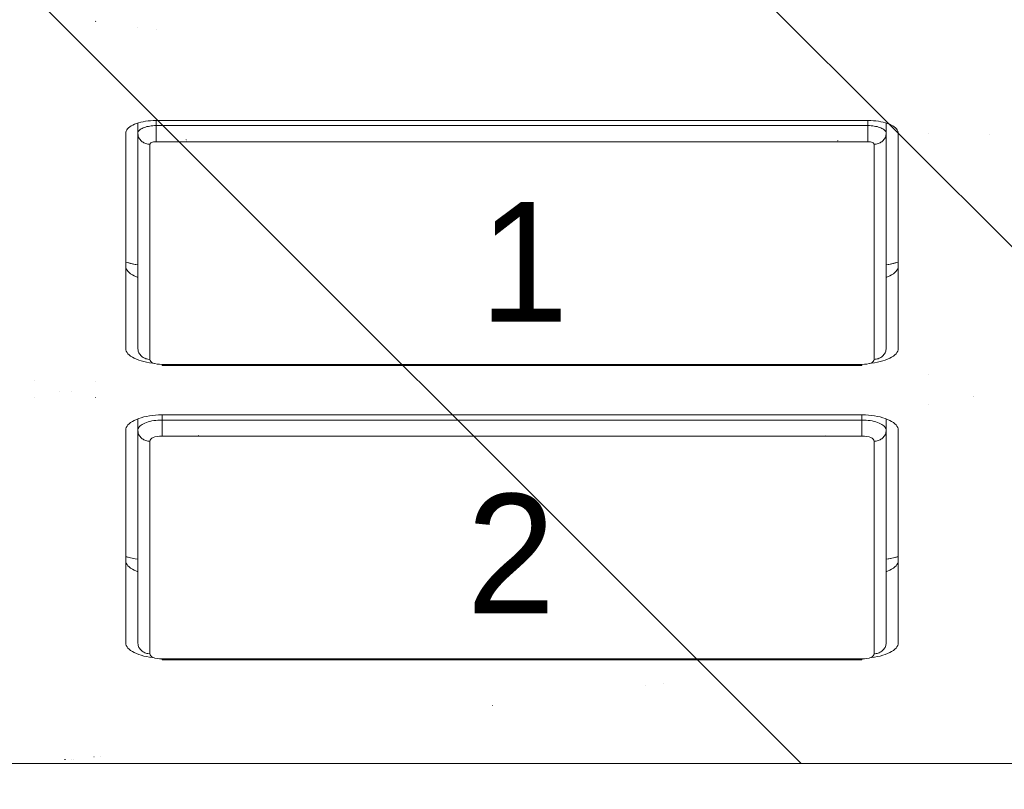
# Model space of a CAD drawing. Header units: inches. Extents: x -462 to -288, y -230 to 11.
# Tile 31 of 58: x -356.502 to -355.862, y -20.659 to -20.159. Entities that reach past the tile are written whole.
import ezdxf

# ---------------------------------------------------------------- set-up
doc = ezdxf.new("R2010")
doc.units = ezdxf.units.IN
doc.header["$LTSCALE"] = 32
doc.header["$MEASUREMENT"] = 0
doc.linetypes.add('Dash Style-1', pattern=[0.083328, 0.041656, -0.041672])
for name, color, linetype, lineweight in [('DashLineFill', 7, 'Dash Style-1', 13), ('Drawing', 7, 'Continuous', 18), ('None', 7, 'Continuous', 18), ('SolidLine', 7, 'Continuous', 15)]:
    doc.layers.add(name, color=color, linetype=linetype, lineweight=lineweight)
doc.styles.add('Segoe UI Semilight (bold)', font='seguisli.ttf')

# ---------------------------------------------------------------- blocks, each defined once
blk = doc.blocks.new('TiMotion_Handset (2D)')
at = {"layer": 'DashLineFill', "linetype": 'Continuous', "lineweight": 13}
h = blk.add_hatch(dxfattribs=at)
h.set_pattern_fill('Steel', color=253, style=0, pattern_type=2)
h.set_pattern_definition([(45, (0, 0), (-1.61301565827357, 1.935715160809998), []), (45, (-1.0608, 1.0608), (-0.4723460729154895, 0.4167612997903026), [])])
h.paths.add_polyline_path([(-0.5650679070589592, 2.440944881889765), (-0.5636889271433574, 2.443168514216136), (-0.5621892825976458, 2.445271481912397), (-0.5605689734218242, 2.447253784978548), (-0.5588279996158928, 2.449115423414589), (-0.5569663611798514, 2.45085639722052), (-0.5549840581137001, 2.452476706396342), (-0.5528810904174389, 2.453976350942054), (-0.5506574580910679, 2.455355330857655), (-0.5483514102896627, 2.456591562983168), (-0.5460011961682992, 2.457662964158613), (-0.543606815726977, 2.458569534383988), (-0.5411682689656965, 2.459311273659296), (-0.5386855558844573, 2.459888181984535), (-0.5361586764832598, 2.460300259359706), (-0.5335876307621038, 2.460547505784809), (-0.5309724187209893, 2.460629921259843), (0.4425815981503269, 2.460629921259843), (0.4451968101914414, 2.460547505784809), (0.4477678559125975, 2.460300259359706), (0.450294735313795, 2.459888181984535), (0.4527774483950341, 2.459311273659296), (0.4552159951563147, 2.458569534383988), (0.4576103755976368, 2.457662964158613), (0.4599605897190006, 2.456591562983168), (0.4622666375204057, 2.455355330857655), (0.4644902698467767, 2.453976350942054), (0.4665932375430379, 2.452476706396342), (0.4685755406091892, 2.45085639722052), (0.4704371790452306, 2.449115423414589), (0.472178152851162, 2.447253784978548), (0.4737984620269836, 2.445271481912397), (0.4752981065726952, 2.443168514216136), (0.4766770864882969, 2.440944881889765), (0.4779133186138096, 2.43863883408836), (0.478984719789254, 2.436288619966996), (0.47989129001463, 2.433894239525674), (0.4806330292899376, 2.431455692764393), (0.4812099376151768, 2.428972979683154), (0.4816220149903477, 2.426446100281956), (0.4818692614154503, 2.423875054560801), (0.4819516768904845, 2.421259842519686), (0.4819516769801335, 1.765582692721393), (0.4825163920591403, 1.763951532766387), (0.4830058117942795, 1.762300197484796), (0.4834199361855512, 1.760628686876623), (0.4837587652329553, 1.758937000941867), (0.4840222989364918, 1.757225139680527), (0.4842105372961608, 1.755493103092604), (0.4843234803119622, 1.753740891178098), (0.484361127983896, 1.751968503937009), (0.484361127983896, -1.751965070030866), (0.4842787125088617, -1.75458028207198), (0.4840314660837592, -1.757151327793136), (0.4836193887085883, -1.759678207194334), (0.483042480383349, -1.762160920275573), (0.4823007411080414, -1.764599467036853), (0.4813941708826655, -1.766993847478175), (0.4803227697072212, -1.769344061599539), (0.4790865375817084, -1.771650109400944), (0.4777075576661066, -1.773873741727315), (0.4762079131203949, -1.775976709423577), (0.4745876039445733, -1.777959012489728), (0.4728466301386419, -1.779820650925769), (0.4709849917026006, -1.781561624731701), (0.4690026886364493, -1.783181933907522), (0.4668997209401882, -1.784681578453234), (0.4646760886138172, -1.786060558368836), (0.4623700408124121, -1.787296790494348), (0.4600198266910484, -1.788368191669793), (0.4576254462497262, -1.789274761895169), (0.4551868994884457, -1.790016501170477), (0.4527041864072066, -1.790593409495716), (0.4501773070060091, -1.791005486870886), (0.447606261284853, -1.791252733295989), (0.4449910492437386, -1.791335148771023), (-1.79051826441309, -1.791335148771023), (-1.793133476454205, -1.791252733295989), (-1.795704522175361, -1.791005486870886), (-1.798231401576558, -1.790593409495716), (-1.800714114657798, -1.790016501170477), (-1.803152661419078, -1.789274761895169), (-1.8055470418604, -1.788368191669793), (-1.807897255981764, -1.787296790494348), (-1.810203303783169, -1.786060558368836), (-1.81242693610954, -1.784681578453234), (-1.814529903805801, -1.783181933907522), (-1.816512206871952, -1.781561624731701), (-1.818373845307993, -1.779820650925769), (-1.820114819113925, -1.777959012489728), (-1.821735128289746, -1.775976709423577), (-1.823234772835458, -1.773873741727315), (-1.82461375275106, -1.771650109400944), (-1.825849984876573, -1.769344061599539), (-1.826921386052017, -1.766993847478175), (-1.827827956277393, -1.764599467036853), (-1.828569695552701, -1.762160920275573), (-1.82914660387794, -1.759678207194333), (-1.829558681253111, -1.757151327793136), (-1.829805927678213, -1.75458028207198), (-1.829888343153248, -1.751965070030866), (-1.829888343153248, 1.751968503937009), (-1.829805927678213, 1.754583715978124), (-1.829558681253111, 1.75715476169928), (-1.82914660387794, 1.759681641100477), (-1.828569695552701, 1.762164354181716), (-1.827827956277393, 1.764602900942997), (-1.826921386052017, 1.766997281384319), (-1.825849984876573, 1.769347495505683), (-1.82461375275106, 1.771653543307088), (-1.823234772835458, 1.773877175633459), (-1.821735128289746, 1.77598014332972), (-1.820114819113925, 1.777962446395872), (-1.818373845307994, 1.779824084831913), (-1.816512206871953, 1.781565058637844), (-1.814529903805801, 1.783185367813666), (-1.81242693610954, 1.784685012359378), (-1.810203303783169, 1.786063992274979), (-1.807897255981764, 1.787300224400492), (-1.8055470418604, 1.788371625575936), (-1.803152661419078, 1.789278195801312), (-1.800714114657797, 1.79001993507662), (-1.798231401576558, 1.790596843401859), (-1.795704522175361, 1.79100892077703), (-1.793133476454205, 1.791256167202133), (-1.79051826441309, 1.791338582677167), (-0.5703424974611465, 1.791338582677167), (-0.5703424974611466, 2.421259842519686), (-0.5702600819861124, 2.423875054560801), (-0.5700128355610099, 2.426446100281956), (-0.569600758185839, 2.428972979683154), (-0.5690238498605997, 2.431455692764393), (-0.5682821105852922, 2.433894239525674), (-0.5673755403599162, 2.436288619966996), (-0.5663041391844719, 2.43863883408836)])
at = {"layer": 'DashLineFill'}
blk.add_open_spline([(-0.5650679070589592, 2.440944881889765), (-0.559793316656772, 2.450080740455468), (-0.5415215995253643, 2.460629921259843), (-0.04419541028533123, 2.460629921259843), (0.4531307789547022, 2.460629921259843), (0.4714024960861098, 2.450080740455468), (0.4819516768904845, 2.431809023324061), (0.4819516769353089, 2.09342126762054), (0.4819516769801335, 1.765582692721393), (0.484361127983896, 1.759098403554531), (0.484361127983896, 1.716953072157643e-06), (0.484361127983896, -1.76251425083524), (0.473811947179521, -1.780785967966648), (0.4555402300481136, -1.791335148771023), (-0.672763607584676, -1.791335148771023), (-1.801067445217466, -1.791335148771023), (-1.819339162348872, -1.780785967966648), (-1.829888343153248, -1.76251425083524), (-1.829888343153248, 1.716953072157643e-06), (-1.829888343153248, 1.762517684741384), (-1.819339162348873, 1.780789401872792), (-1.801067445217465, 1.791338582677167), (-1.180430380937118, 1.791338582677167), (-0.5703424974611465, 1.791338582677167), (-0.5703424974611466, 2.106299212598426), (-0.5703424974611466, 2.431809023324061), (-0.5650679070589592, 2.440944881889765)], degree=2, knots=[0, 0, 0, 0.001659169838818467, 0.003318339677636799, 0.07987838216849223, 0.08153755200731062, 0.08319672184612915, 0.08485589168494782, 0.1364181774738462, 0.1364181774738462, 0.1375061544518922, 0.4048450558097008, 0.4064547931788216, 0.4080645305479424, 0.4096742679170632, 0.5802364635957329, 0.5818462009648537, 0.5834559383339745, 0.5850656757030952, 0.8524045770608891, 0.8540143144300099, 0.8556240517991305, 0.8572337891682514, 0.9503292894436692, 0.9503292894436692, 0.9983902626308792, 1, 1, 1], dxfattribs=at)
at = {"layer": 'Drawing', "color": 7, "linetype": 'Continuous'}
for p, q in [((0.484361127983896, -1.718944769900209), (0.484361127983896, 1.633858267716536)), ((0.07008969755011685, 1.029884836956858), (0.07069483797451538, 1.030801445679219)), ((0.07069483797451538, 1.030801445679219), (0.071331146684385, 1.031591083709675)), ((0.071331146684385, 1.031591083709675), (0.07199387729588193, 1.032247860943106)), ((0.07199387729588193, 1.032247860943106), (0.07267808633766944, 1.032766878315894)), ((0.07267808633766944, 1.032766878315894), (0.07337867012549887, 1.033144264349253)), ((0.07337867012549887, 1.033144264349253), (0.07409040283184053, 1.033377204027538)), ((0.07409040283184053, 1.033377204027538), (0.07487331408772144, 1.033464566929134)), ((0.2146368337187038, 1.033464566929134), (0.07487331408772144, 1.033464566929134)), ((0.1586385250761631, 1.033464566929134), (0.1586803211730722, 1.033327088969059)), ((0.1586803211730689, 1.033327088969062), (0.159424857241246, 1.030406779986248)), ((0.159424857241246, 1.030406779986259), (0.1600548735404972, 1.027404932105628)), ((0.1611147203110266, 1.033464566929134), (0.1611931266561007, 1.033463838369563)), ((0.1611931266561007, 1.033463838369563), (0.1620542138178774, 1.033359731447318)), ((0.1620542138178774, 1.033359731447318), (0.1629082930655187, 1.033080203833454)), ((0.1629082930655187, 1.033080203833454), (0.1637489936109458, 1.032627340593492)), ((0.1637489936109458, 1.032627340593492), (0.1645700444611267, 1.032004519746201)), ((0.1645700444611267, 1.032004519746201), (0.1653653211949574, 1.031216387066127)), ((0.1653653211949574, 1.031216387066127), (0.1661288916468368, 1.030268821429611)), ((0.1653770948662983, 1.031216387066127), (0.1661288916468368, 1.030268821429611)), ((0.1661288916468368, 1.030268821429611), (0.1668550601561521, 1.029168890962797)), ((0.2146368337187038, 1.033464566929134), (0.2155763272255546, 1.033359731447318)), ((0.2155763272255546, 1.033359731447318), (0.2164304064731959, 1.033080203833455)), ((0.2164304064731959, 1.033080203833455), (0.217271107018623, 1.032627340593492)), ((0.217271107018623, 1.032627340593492), (0.2180921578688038, 1.032004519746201)), ((0.2180921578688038, 1.032004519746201), (0.2188874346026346, 1.031216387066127)), ((0.219651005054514, 1.030268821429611), (0.2188874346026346, 1.031216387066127)), ((0.219651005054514, 1.030268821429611), (0.2203771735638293, 1.029168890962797)), ((0.2621397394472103, 1.029168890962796), (0.2628659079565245, 1.030268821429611)), ((0.2628659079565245, 1.030268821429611), (0.2636294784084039, 1.031216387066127)), ((0.2636294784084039, 1.031216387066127), (0.2644247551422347, 1.032004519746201)), ((0.2644247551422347, 1.032004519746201), (0.2652458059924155, 1.032627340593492)), ((0.2652458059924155, 1.032627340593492), (0.2660865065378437, 1.033080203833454)), ((0.2660865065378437, 1.033080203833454), (0.2669405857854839, 1.033359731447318)), ((0.2669405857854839, 1.033359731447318), (0.2678800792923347, 1.033464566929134)), ((0.4059797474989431, 1.033464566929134), (0.2678800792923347, 1.033464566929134)), ((0.3499814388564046, 1.033464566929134), (0.3500232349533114, 1.033327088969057)), ((0.3500232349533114, 1.033327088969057), (0.3507677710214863, 1.030406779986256)), ((0.3507677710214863, 1.030406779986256), (0.3513977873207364, 1.027404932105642)), ((0.352457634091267, 1.033464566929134), (0.3525360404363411, 1.033463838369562)), ((0.3525360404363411, 1.033463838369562), (0.3533971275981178, 1.033359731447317)), ((0.3533971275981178, 1.033359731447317), (0.3542512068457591, 1.033080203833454)), ((0.3542512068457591, 1.033080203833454), (0.3550919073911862, 1.032627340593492)), ((0.3550919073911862, 1.032627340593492), (0.355912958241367, 1.032004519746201)), ((0.355912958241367, 1.032004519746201), (0.3567082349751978, 1.031216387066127)), ((0.3567082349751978, 1.031216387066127), (0.3574718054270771, 1.030268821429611)), ((0.3567200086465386, 1.031216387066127), (0.3574718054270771, 1.030268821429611)), ((0.3574718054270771, 1.030268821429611), (0.3581979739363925, 1.029168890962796)), ((0.4059797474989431, 1.033464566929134), (0.4069192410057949, 1.033359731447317)), ((0.4069192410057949, 1.033359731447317), (0.4077733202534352, 1.033080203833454)), ((0.4077733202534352, 1.033080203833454), (0.4086140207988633, 1.032627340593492)), ((0.4086140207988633, 1.032627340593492), (0.409435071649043, 1.032004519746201)), ((0.409435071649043, 1.032004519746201), (0.4102303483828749, 1.031216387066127)), ((0.4109939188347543, 1.030268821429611), (0.4102303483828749, 1.031216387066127)), ((0.4109939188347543, 1.030268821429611), (0.4117200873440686, 1.029168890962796)), ((0.06734582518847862, 1.022161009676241), (0.06767954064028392, 1.023666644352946)), ((0.06767954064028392, 1.023666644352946), (0.06806691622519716, 1.025098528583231)), ((0.06806691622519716, 1.025098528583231), (0.0685050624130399, 1.02644598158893)), ((0.0685050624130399, 1.02644598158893), (0.06899071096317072, 1.027698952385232)), ((0.06899071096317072, 1.027698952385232), (0.06952023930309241, 1.028848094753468)), ((0.06952023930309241, 1.028848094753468), (0.07008969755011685, 1.029884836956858)), ((0.1668550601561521, 1.029168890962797), (0.1675384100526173, 1.027924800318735)), ((0.1681738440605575, 1.026545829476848), (0.1675384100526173, 1.027924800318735)), ((0.1681738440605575, 1.026545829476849), (0.1685441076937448, 1.025590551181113)), ((0.2203771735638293, 1.029168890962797), (0.2210605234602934, 1.027924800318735)), ((0.2210605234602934, 1.027924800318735), (0.2216959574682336, 1.026545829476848)), ((0.2216959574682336, 1.026545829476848), (0.2222787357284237, 1.025042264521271)), ((0.2222787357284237, 1.025042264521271), (0.2228045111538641, 1.023425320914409)), ((0.2597124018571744, 1.023425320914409), (0.2602381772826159, 1.025042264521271)), ((0.2602381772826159, 1.025042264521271), (0.2608209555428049, 1.026545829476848)), ((0.2608209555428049, 1.026545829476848), (0.2614563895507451, 1.027924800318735)), ((0.2614563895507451, 1.027924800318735), (0.2621397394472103, 1.029168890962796)), ((0.3513977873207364, 1.027404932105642), (0.3517021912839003, 1.025590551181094)), ((0.3588813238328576, 1.027924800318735), (0.3581979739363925, 1.029168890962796)), ((0.3588813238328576, 1.027924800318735), (0.3595167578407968, 1.026545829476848)), ((0.3595167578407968, 1.026545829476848), (0.359887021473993, 1.025590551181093)), ((0.4117200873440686, 1.029168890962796), (0.4124034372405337, 1.027924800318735)), ((0.4124034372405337, 1.027924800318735), (0.4130388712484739, 1.026545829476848)), ((0.4130388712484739, 1.026545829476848), (0.4136216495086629, 1.025042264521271)), ((0.4136216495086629, 1.025042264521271), (0.4141474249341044, 1.023425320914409)), ((0.06659097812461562, 1.015632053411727), (0.06668942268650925, 1.017316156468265)), ((0.06668942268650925, 1.017316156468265), (0.06684891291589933, 1.018973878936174)), ((0.06684891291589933, 1.018973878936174), (0.0670682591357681, 1.020592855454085)), ((0.0670682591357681, 1.020592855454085), (0.06734582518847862, 1.022161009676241)), ((0.2228045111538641, 1.023425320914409), (0.2232693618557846, 1.021707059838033)), ((0.2232693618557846, 1.021707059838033), (0.2236698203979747, 1.019900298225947)), ((0.2236698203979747, 1.019900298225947), (0.2240028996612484, 1.018018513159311)), ((0.2240028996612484, 1.018018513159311), (0.2242661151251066, 1.016075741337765)), ((0.258250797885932, 1.016075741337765), (0.2585140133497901, 1.018018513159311)), ((0.2585140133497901, 1.018018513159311), (0.2588470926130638, 1.019900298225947)), ((0.2588470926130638, 1.019900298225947), (0.2592475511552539, 1.021707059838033)), ((0.2592475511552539, 1.021707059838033), (0.2597124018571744, 1.023425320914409)), ((0.4141474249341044, 1.023425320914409), (0.414612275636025, 1.021707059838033)), ((0.414612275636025, 1.021707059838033), (0.415012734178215, 1.019900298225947)), ((0.415012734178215, 1.019900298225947), (0.4153458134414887, 1.018018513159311)), ((0.4153458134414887, 1.018018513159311), (0.4156090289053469, 1.016075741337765)), ((0.06655405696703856, 1.013779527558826), (0.06659097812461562, 1.015632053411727)), ((0.06655405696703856, 0.5511811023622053), (0.06655405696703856, 1.013779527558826)), ((0.2242661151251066, 1.016075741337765), (0.2243710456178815, 1.014985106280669)), ((0.2578969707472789, 1.00984251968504), (0.2579412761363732, 1.012065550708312)), ((0.2579412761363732, 1.012065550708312), (0.2580594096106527, 1.014086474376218)), ((0.2580594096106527, 1.014086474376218), (0.258250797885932, 1.016075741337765)), ((0.4156090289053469, 1.016075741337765), (0.4157139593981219, 1.01498510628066)), ((0.2578969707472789, 0.5551181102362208), (0.2578969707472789, 1.00984251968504)), ((0.06659097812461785, 0.5493285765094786), (0.06655405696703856, 0.5511811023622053)), ((0.2579412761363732, 0.552895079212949), (0.2578969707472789, 0.5551181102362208)), ((0.2580594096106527, 0.5508741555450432), (0.2579412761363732, 0.552895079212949)), ((0.258250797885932, 0.5488848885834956), (0.2580594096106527, 0.5508741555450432)), ((0.06668942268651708, 0.5476444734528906), (0.06659097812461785, 0.5493285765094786)), ((0.06684891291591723, 0.5459867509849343), (0.06668942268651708, 0.5476444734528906)), ((0.06706825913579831, 0.544367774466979), (0.06684891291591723, 0.5459867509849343)), ((0.06734582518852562, 0.5427996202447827), (0.06706825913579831, 0.544367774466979)), ((0.2236698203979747, 0.5450603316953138), (0.2232693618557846, 0.5432535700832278)), ((0.2240028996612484, 0.5469421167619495), (0.2236698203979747, 0.5450603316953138)), ((0.2242661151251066, 0.5488848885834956), (0.2240028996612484, 0.5469421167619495)), ((0.2243710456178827, 0.5499755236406), (0.2242661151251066, 0.5488848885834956)), ((0.2585140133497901, 0.5469421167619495), (0.258250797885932, 0.5488848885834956)), ((0.2588470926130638, 0.5450603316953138), (0.2585140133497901, 0.5469421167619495)), ((0.2592475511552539, 0.5432535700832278), (0.2588470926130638, 0.5450603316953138)), ((0.414612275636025, 0.543253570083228), (0.415012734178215, 0.5450603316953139)), ((0.4153458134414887, 0.5469421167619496), (0.415012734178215, 0.5450603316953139)), ((0.4153458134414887, 0.5469421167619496), (0.4156090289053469, 0.5488848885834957)), ((0.4157139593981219, 0.5499755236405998), (0.4156090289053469, 0.5488848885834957)), ((0.06767954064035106, 0.5412939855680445), (0.06734582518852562, 0.5427996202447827)), ((0.06806691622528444, 0.5398621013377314), (0.06767954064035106, 0.5412939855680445)), ((0.06850506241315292, 0.5385146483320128), (0.06806691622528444, 0.5398621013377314)), ((0.0689907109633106, 0.5372616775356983), (0.06850506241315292, 0.5385146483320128)), ((0.1601014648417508, 0.5376855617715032), (0.1594775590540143, 0.5346705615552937)), ((0.1603789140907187, 0.5393700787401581), (0.1601014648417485, 0.5376855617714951)), ((0.1681738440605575, 0.5384148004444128), (0.1675384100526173, 0.5370358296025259)), ((0.1685441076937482, 0.5393700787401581), (0.1681738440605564, 0.5384148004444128)), ((0.2216959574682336, 0.5384148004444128), (0.2210605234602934, 0.5370358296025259)), ((0.2222787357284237, 0.53991836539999), (0.2216959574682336, 0.5384148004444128)), ((0.2228045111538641, 0.5415353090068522), (0.2222787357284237, 0.53991836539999)), ((0.2232693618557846, 0.5432535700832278), (0.2228045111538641, 0.5415353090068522)), ((0.2597124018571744, 0.5415353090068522), (0.2592475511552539, 0.5432535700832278)), ((0.2602381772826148, 0.53991836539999), (0.2597124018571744, 0.5415353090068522)), ((0.2608209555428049, 0.5384148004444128), (0.2602381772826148, 0.53991836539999)), ((0.2614563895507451, 0.5370358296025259), (0.2608209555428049, 0.5384148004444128)), ((0.3514443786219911, 0.537685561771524), (0.3508204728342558, 0.5346705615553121)), ((0.3517218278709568, 0.5393700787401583), (0.3514443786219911, 0.537685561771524)), ((0.3588813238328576, 0.5370358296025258), (0.3595167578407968, 0.5384148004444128)), ((0.3598870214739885, 0.5393700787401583), (0.3595167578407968, 0.5384148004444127)), ((0.4130388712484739, 0.5384148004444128), (0.4124034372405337, 0.5370358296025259)), ((0.4136216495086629, 0.5399183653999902), (0.4130388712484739, 0.5384148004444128)), ((0.4141474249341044, 0.5415353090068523), (0.4136216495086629, 0.5399183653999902)), ((0.414612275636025, 0.543253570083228), (0.4141474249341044, 0.5415353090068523)), ((0.06952023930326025, 0.5361125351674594), (0.0689907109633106, 0.5372616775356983)), ((0.07008969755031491, 0.5350757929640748), (0.06952023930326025, 0.5361125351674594)), ((0.07069483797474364, 0.5341591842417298), (0.07008969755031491, 0.5350757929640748)), ((0.07133114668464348, 0.5333695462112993), (0.07069483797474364, 0.5341591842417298)), ((0.0719938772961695, 0.5327127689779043), (0.07133114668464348, 0.5333695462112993)), ((0.07267808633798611, 0.532193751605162), (0.0719938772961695, 0.5327127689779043)), ((0.07337867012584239, 0.53181636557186), (0.07267808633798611, 0.532193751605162)), ((0.07409040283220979, 0.5315834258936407), (0.07337867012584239, 0.53181636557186)), ((0.0748733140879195, 0.5314960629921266), (0.07409040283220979, 0.5315834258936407)), ((0.2146368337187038, 0.5314960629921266), (0.0748733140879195, 0.5314960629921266)), ((0.1594775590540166, 0.5346705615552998), (0.1587194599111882, 0.5316800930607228)), ((0.1611931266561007, 0.5314967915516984), (0.1611147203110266, 0.5314960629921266)), ((0.1620542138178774, 0.5316008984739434), (0.1611931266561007, 0.5314967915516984)), ((0.1629082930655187, 0.5318804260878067), (0.1620542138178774, 0.5316008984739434)), ((0.1637489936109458, 0.532333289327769), (0.1629082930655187, 0.5318804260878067)), ((0.1645700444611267, 0.5329561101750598), (0.1637489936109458, 0.532333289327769)), ((0.1653653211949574, 0.5337442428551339), (0.1645700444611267, 0.5329561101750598)), ((0.1661288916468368, 0.5346918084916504), (0.1653653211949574, 0.5337442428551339)), ((0.1661288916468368, 0.5346918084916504), (0.1653744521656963, 0.5337442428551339)), ((0.1668550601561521, 0.5357917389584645), (0.1661288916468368, 0.5346918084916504)), ((0.1675384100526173, 0.5370358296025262), (0.1668550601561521, 0.5357917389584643)), ((0.2155763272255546, 0.5316008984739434), (0.2146368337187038, 0.5314960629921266)), ((0.2164304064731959, 0.5318804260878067), (0.2155763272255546, 0.5316008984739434)), ((0.217271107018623, 0.5323332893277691), (0.2164304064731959, 0.5318804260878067)), ((0.2180921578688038, 0.53295611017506), (0.217271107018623, 0.5323332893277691)), ((0.2188874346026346, 0.533744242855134), (0.2180921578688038, 0.53295611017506)), ((0.219651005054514, 0.5346918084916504), (0.2188874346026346, 0.533744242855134)), ((0.2203771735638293, 0.5357917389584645), (0.219651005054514, 0.5346918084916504)), ((0.2210605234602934, 0.5370358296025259), (0.2203771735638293, 0.5357917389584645)), ((0.2621397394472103, 0.5357917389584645), (0.2614563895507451, 0.5370358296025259)), ((0.2628659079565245, 0.5346918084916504), (0.2621397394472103, 0.5357917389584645)), ((0.2636294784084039, 0.533744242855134), (0.2628659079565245, 0.5346918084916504)), ((0.2644247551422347, 0.53295611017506), (0.2636294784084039, 0.533744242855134)), ((0.2652458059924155, 0.532333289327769), (0.2644247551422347, 0.53295611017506)), ((0.2660865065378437, 0.5318804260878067), (0.2652458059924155, 0.532333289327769)), ((0.2669405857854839, 0.5316008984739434), (0.2660865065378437, 0.5318804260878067)), ((0.2678800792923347, 0.5314960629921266), (0.2669405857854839, 0.5316008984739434)), ((0.4059797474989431, 0.5314960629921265), (0.2678800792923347, 0.5314960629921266)), ((0.3500623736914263, 0.5316800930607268), (0.3500060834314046, 0.5314960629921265)), ((0.3508204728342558, 0.5346705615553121), (0.3500623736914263, 0.5316800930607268)), ((0.3525360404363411, 0.5314967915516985), (0.352457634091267, 0.5314960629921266)), ((0.3533971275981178, 0.5316008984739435), (0.3525360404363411, 0.5314967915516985)), ((0.3542512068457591, 0.5318804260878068), (0.3533971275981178, 0.5316008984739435)), ((0.3550919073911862, 0.5323332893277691), (0.3542512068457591, 0.5318804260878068)), ((0.355912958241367, 0.53295611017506), (0.3550919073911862, 0.5323332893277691)), ((0.3567082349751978, 0.533744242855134), (0.355912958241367, 0.53295611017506)), ((0.3574718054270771, 0.5346918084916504), (0.3567082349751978, 0.533744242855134)), ((0.3574718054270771, 0.5346918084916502), (0.3567173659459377, 0.533744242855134)), ((0.3581979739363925, 0.5357917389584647), (0.3574718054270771, 0.5346918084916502)), ((0.3581979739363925, 0.5357917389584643), (0.3588813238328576, 0.5370358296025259)), ((0.4069192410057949, 0.5316008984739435), (0.4059797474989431, 0.5314960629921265)), ((0.4077733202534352, 0.5318804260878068), (0.4069192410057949, 0.5316008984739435)), ((0.4077733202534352, 0.5318804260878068), (0.4086140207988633, 0.5323332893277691)), ((0.409435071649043, 0.53295611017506), (0.4086140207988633, 0.5323332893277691)), ((0.4102303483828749, 0.533744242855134), (0.409435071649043, 0.53295611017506)), ((0.4109939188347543, 0.5346918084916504), (0.4102303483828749, 0.533744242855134)), ((0.4117200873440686, 0.5357917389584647), (0.4109939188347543, 0.5346918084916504)), ((0.4117200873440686, 0.5357917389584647), (0.4124034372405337, 0.5370358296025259))]:
    blk.add_line(p, q, dxfattribs=at)
at = {"layer": 'Drawing'}
for p, q in [((0.07541586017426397, 1.092519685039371), (0.07539951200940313, 1.092519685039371)), ((0.2461301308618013, 1.082294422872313), (0.246127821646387, 1.082247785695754)), ((0.2461658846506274, 1.082074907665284), (0.2461633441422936, 1.082029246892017)), ((0.07528927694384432, 1.053149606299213), (0.07526967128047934, 1.053149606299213)), ((0.2316593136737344, 1.053149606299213), (0.2316397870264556, 1.053149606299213)), ((0.2508771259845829, 1.053149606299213), (0.2508575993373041, 1.053149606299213)), ((0.1585943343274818, 1.033464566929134), (0.159124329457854, 1.031496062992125)), ((0.159124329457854, 1.031496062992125), (0.1598615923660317, 1.028144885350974)), ((0.3499372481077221, 1.033464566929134), (0.3504672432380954, 1.031496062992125)), ((0.3499704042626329, 1.033464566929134), (0.3500195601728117, 1.033302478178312)), ((0.3507695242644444, 1.030354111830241), (0.3500195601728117, 1.033302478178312)), ((0.3504672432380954, 1.031496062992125), (0.3512045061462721, 1.028144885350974)), ((0.3514021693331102, 1.027333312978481), (0.3507695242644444, 1.030354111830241)), ((0.07487331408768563, 1.025590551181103), (0.06822690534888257, 1.025590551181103)), ((0.07201027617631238, 1.023454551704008), (0.07237753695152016, 1.024008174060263)), ((0.07237753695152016, 1.024008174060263), (0.0727637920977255, 1.024483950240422)), ((0.0727637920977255, 1.024483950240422), (0.07316610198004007, 1.024878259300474)), ((0.07316610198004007, 1.024878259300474), (0.0735814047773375, 1.025188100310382)), ((0.0735814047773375, 1.025188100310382), (0.07400653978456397, 1.025411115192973)), ((0.07400653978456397, 1.025411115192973), (0.07443827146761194, 1.02554560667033)), ((0.07443827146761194, 1.02554560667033), (0.07487331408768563, 1.025590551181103)), ((0.2146368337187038, 1.025590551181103), (0.0748733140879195, 1.025590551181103)), ((0.07487331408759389, 1.025590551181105), (0.07549528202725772, 1.025560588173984)), ((0.07549528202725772, 1.025560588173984), (0.07611251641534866, 1.025470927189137)), ((0.07611251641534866, 1.025470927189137), (0.07672031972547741, 1.025322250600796)), ((0.07672031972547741, 1.025322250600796), (0.07731406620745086, 1.025115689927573)), ((0.07731406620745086, 1.025115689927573), (0.07788923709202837, 1.024852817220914)), ((0.07788923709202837, 1.024852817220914), (0.0784414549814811, 1.024535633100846)), ((0.0784414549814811, 1.024535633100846), (0.07896651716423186, 1.024166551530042)), ((0.07896651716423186, 1.024166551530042), (0.07946042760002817, 1.023748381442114)), ((0.07946042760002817, 1.023748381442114), (0.07991942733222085, 1.023284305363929)), ((0.1598615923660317, 1.028144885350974), (0.1603087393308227, 1.025590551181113)), ((0.160054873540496, 1.027404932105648), (0.1603592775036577, 1.025590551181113)), ((0.2152588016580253, 1.025560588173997), (0.2146368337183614, 1.025590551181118)), ((0.2158760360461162, 1.02547092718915), (0.2152588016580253, 1.025560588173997)), ((0.2164838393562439, 1.025322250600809), (0.2158760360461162, 1.02547092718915)), ((0.2170775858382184, 1.025115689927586), (0.2164838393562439, 1.025322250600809)), ((0.2176527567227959, 1.024852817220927), (0.2170775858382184, 1.025115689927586)), ((0.2182049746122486, 1.024535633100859), (0.2176527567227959, 1.024852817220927)), ((0.2187300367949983, 1.024166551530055), (0.2182049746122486, 1.024535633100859)), ((0.2192239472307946, 1.023748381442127), (0.2187300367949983, 1.024166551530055)), ((0.2196829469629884, 1.023284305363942), (0.2192239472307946, 1.023748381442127)), ((0.2678800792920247, 1.025590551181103), (0.2604506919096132, 1.025590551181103)), ((0.2645523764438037, 1.023480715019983), (0.265067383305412, 1.024115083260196)), ((0.265067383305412, 1.024115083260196), (0.265603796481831, 1.024640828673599)), ((0.265603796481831, 1.024640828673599), (0.266157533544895, 1.025053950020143)), ((0.266157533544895, 1.025053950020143), (0.2667243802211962, 1.02535130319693)), ((0.2667243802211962, 1.02535130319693), (0.2673000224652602, 1.02553062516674)), ((0.2673000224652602, 1.02553062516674), (0.2678800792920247, 1.025590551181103)), ((0.2678800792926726, 1.025590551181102), (0.2685020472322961, 1.025560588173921)), ((0.4059797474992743, 1.025590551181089), (0.2678800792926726, 1.025590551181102)), ((0.2685020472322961, 1.025560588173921), (0.2691192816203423, 1.025470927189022)), ((0.2691192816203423, 1.025470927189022), (0.2697270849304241, 1.025322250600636)), ((0.2697270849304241, 1.025322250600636), (0.2703208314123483, 1.025115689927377)), ((0.2703208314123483, 1.025115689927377), (0.2708960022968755, 1.024852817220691)), ((0.2708960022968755, 1.024852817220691), (0.2714482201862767, 1.024535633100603)), ((0.2714482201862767, 1.024535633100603), (0.271973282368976, 1.024166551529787)), ((0.271973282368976, 1.024166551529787), (0.272467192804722, 1.023748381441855)), ((0.272467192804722, 1.023748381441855), (0.2729261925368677, 1.023284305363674)), ((0.3512045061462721, 1.028144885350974), (0.3516516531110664, 1.025590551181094)), ((0.3514021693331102, 1.027333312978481), (0.3516939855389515, 1.025590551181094)), ((0.4066017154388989, 1.025560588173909), (0.4059797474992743, 1.025590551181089)), ((0.4072189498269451, 1.025470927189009), (0.4066017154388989, 1.025560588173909)), ((0.4078267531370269, 1.025322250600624), (0.4072189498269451, 1.025470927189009)), ((0.4084204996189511, 1.025115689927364), (0.4078267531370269, 1.025322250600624)), ((0.4089956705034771, 1.024852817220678), (0.4084204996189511, 1.025115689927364)), ((0.4095478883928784, 1.02453563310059), (0.4089956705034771, 1.024852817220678)), ((0.4100729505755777, 1.024166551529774), (0.4095478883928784, 1.02453563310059)), ((0.4105668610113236, 1.023748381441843), (0.4100729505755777, 1.024166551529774)), ((0.4110258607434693, 1.023284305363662), (0.4105668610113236, 1.023748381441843)), ((0.07005184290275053, 1.016836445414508), (0.07018278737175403, 1.017819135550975)), ((0.07018278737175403, 1.017819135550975), (0.07034942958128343, 1.018771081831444)), ((0.07034942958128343, 1.018771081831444), (0.07055050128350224, 1.01968503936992)), ((0.07055050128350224, 1.01968503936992), (0.07078447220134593, 1.020554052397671)), ((0.07078447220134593, 1.020554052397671), (0.07104956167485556, 1.021371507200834)), ((0.07104956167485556, 1.021371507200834), (0.07134375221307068, 1.022131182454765)), ((0.07134375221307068, 1.022131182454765), (0.07166480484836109, 1.022827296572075)), ((0.07166480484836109, 1.022827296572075), (0.07201027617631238, 1.023454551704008)), ((0.07991942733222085, 1.023284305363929), (0.08034002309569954, 1.022777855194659)), ((0.08034002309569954, 1.022777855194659), (0.08071901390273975, 1.022232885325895)), ((0.08071901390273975, 1.022232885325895), (0.08105351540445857, 1.021653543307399)), ((0.08131404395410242, 1.017393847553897), (0.08103616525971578, 1.017067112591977)), ((0.08105351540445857, 1.021653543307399), (0.0813409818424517, 1.021044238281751)), ((0.08163852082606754, 1.017610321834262), (0.08131404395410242, 1.017393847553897)), ((0.0813409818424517, 1.021044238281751), (0.08157922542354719, 1.020409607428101)), ((0.08157922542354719, 1.020409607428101), (0.08176643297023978, 1.019754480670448)), ((0.08200959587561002, 1.017716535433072), (0.08163852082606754, 1.017610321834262)), ((0.08176643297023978, 1.019754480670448), (0.08190117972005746, 1.019083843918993)), ((0.08190117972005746, 1.019083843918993), (0.0819824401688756, 1.018402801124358)), ((0.0819824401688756, 1.018402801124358), (0.08200959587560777, 1.017716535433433)), ((0.2217731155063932, 1.017716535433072), (0.08200959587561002, 1.017716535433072)), ((0.2201035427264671, 1.022777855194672), (0.2196829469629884, 1.023284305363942)), ((0.2204825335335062, 1.022232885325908), (0.2201035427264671, 1.022777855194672)), ((0.2208170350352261, 1.021653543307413), (0.2204825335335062, 1.022232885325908)), ((0.2211045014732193, 1.021044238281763), (0.2208170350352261, 1.021653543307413)), ((0.2213427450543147, 1.020409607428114), (0.2211045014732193, 1.021044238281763)), ((0.2215299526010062, 1.019754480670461), (0.2213427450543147, 1.020409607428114)), ((0.221664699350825, 1.019083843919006), (0.2215299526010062, 1.019754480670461)), ((0.221745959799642, 1.018402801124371), (0.221664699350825, 1.019083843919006)), ((0.2217731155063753, 1.017716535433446), (0.221745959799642, 1.018402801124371)), ((0.2225152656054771, 1.017504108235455), (0.2217731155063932, 1.017716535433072)), ((0.2231642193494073, 1.017071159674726), (0.2225152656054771, 1.017504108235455)), ((0.2618482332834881, 1.016497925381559), (0.2621163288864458, 1.017716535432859)), ((0.2621163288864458, 1.017716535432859), (0.2624282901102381, 1.018875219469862)), ((0.2624282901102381, 1.018875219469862), (0.262781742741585, 1.019965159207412)), ((0.262781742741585, 1.019965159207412), (0.2631739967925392, 1.020978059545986)), ((0.2631739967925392, 1.020978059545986), (0.2636020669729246, 1.021906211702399)), ((0.2636020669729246, 1.021906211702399), (0.2640626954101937, 1.02274255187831)), ((0.2640626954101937, 1.02274255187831), (0.2645523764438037, 1.023480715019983)), ((0.2729261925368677, 1.023284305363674), (0.2733467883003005, 1.022777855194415)), ((0.2733467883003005, 1.022777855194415), (0.2737257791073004, 1.022232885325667)), ((0.2742742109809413, 1.017504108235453), (0.2736252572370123, 1.017071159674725)), ((0.2737257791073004, 1.022232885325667), (0.2740602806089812, 1.021653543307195)), ((0.2740602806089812, 1.021653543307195), (0.2743477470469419, 1.021044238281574)), ((0.2750163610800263, 1.017716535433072), (0.2742742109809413, 1.017504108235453)), ((0.2743477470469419, 1.021044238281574), (0.2745859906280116, 1.020409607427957)), ((0.2745859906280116, 1.020409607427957), (0.2747731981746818, 1.01975448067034)), ((0.2747731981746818, 1.01975448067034), (0.2749079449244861, 1.019083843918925)), ((0.2749079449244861, 1.019083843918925), (0.2749892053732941, 1.018402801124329)), ((0.2749892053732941, 1.018402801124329), (0.2750163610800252, 1.017716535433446)), ((0.4131160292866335, 1.017716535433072), (0.2750163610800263, 1.017716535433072)), ((0.4114464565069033, 1.022777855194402), (0.4110258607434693, 1.023284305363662)), ((0.4118254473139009, 1.022232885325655), (0.4114464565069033, 1.022777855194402)), ((0.4121599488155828, 1.021653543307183), (0.4118254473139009, 1.022232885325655)), ((0.4124474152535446, 1.021044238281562), (0.4121599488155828, 1.021653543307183)), ((0.4126856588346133, 1.020409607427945), (0.4124474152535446, 1.021044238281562)), ((0.4128728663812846, 1.019754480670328), (0.4126856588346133, 1.020409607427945)), ((0.4130076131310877, 1.019083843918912), (0.4128728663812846, 1.019754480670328)), ((0.4130888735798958, 1.018402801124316), (0.4130076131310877, 1.019083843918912)), ((0.4131160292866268, 1.017716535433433), (0.4130888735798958, 1.018402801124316)), ((0.4138581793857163, 1.017504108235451), (0.4131160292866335, 1.017716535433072)), ((0.4145071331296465, 1.017071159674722), (0.4138581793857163, 1.017504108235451)), ((0.06988175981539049, 1.013779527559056), (0.06653745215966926, 1.013779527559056)), ((0.06988175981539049, 1.013779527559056), (0.06990075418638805, 1.014808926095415)), ((0.06988175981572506, 1.013779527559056), (0.06988175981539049, 0.5511811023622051)), ((0.0803457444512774, 1.013779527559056), (0.06988175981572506, 1.013779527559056)), ((0.06990075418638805, 1.014808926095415), (0.06995759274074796, 1.015830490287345)), ((0.06995759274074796, 1.015830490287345), (0.07005184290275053, 1.016836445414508)), ((0.08039063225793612, 1.014657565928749), (0.08034574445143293, 1.013779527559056)), ((0.0803457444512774, 1.013779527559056), (0.08034574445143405, 0.5511811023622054)), ((0.08048211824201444, 1.015425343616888), (0.08039063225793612, 1.014657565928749)), ((0.08062020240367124, 1.016082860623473), (0.08048211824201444, 1.015425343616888)), ((0.08080488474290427, 1.016630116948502), (0.08062020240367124, 1.016082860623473)), ((0.08103616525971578, 1.017067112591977), (0.08080488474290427, 1.016630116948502)), ((0.2237199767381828, 1.016417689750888), (0.2231642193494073, 1.017071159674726)), ((0.2241825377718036, 1.015543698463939), (0.2237199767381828, 1.016417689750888)), ((0.2245519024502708, 1.01444918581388), (0.2241825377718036, 1.015543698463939)), ((0.2248280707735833, 1.013134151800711), (0.2245519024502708, 1.01444918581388)), ((0.225011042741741, 1.011598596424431), (0.2248280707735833, 1.013134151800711)), ((0.2251008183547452, 1.00984251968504), (0.225011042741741, 1.011598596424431)), ((0.2612246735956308, 1.00984251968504), (0.261249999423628, 1.011215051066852)), ((0.261249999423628, 1.011215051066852), (0.2613257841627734, 1.012577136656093)), ((0.2613257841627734, 1.012577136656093), (0.2614514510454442, 1.013918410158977)), ((0.2614514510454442, 1.013918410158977), (0.2616260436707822, 1.015228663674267)), ((0.2616260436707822, 1.015228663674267), (0.2618482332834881, 1.016497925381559)), ((0.2717784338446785, 1.011598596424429), (0.2716886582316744, 1.00984251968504)), ((0.2719614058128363, 1.013134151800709), (0.2717784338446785, 1.011598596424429)), ((0.2722375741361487, 1.014449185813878), (0.2719614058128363, 1.013134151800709)), ((0.2726069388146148, 1.015543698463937), (0.2722375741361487, 1.014449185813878)), ((0.2730694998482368, 1.016417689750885), (0.2726069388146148, 1.015543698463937)), ((0.2736252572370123, 1.017071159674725), (0.2730694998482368, 1.016417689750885)), ((0.415062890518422, 1.016417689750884), (0.4145071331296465, 1.017071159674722)), ((0.4155254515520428, 1.015543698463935), (0.415062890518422, 1.016417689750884)), ((0.41589481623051, 1.014449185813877), (0.4155254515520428, 1.015543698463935)), ((0.4161709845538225, 1.013134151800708), (0.41589481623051, 1.014449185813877)), ((0.4163539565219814, 1.011598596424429), (0.4161709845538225, 1.013134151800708)), ((0.4164437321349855, 1.009842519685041), (0.4163539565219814, 1.011598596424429)), ((0.2251008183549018, 1.00984251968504), (0.2251008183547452, 0.5551181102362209)), ((0.2258385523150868, 1.00984251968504), (0.2251008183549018, 1.00984251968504)), ((0.2258385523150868, 0.5551181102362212), (0.2258385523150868, 1.00984251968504)), ((0.2612246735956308, 1.00984251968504), (0.2578969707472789, 1.00984251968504)), ((0.2612246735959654, 1.00984251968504), (0.2612246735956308, 0.5551181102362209)), ((0.2716886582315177, 1.00984251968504), (0.2612246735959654, 1.00984251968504)), ((0.2716886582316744, 1.00984251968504), (0.2716886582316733, 0.5551181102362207)), ((0.4164437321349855, 1.009842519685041), (0.4164437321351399, 0.5551181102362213)), ((0.4171814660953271, 1.00984251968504), (0.4164437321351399, 1.00984251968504)), ((0.4171814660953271, 0.5551181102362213), (0.4171814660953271, 1.00984251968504)), ((0.07924130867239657, 0.9940944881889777), (0.07922156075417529, 0.9940944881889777)), ((0.07965947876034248, 0.9940944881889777), (0.07964168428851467, 0.9940944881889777)), ((0.08002856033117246, 0.9940944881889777), (0.08001285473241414, 0.9940944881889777)), ((0.08034574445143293, 0.9940944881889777), (0.08033224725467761, 0.9940944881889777)), ((0.2713714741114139, 0.9862204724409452), (0.2713523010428, 0.9862204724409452)), ((0.2716886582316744, 0.9862204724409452), (0.2716721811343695, 0.9862204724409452)), ((0.4325532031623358, 0.8809055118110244), (0.4325381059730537, 0.8809055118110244)), ((0.4340710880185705, 0.8690944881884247), (0.4340564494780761, 0.8690944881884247)), ((0.4468355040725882, 0.7697715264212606), (0.4468355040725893, 0.7696876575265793)), ((0.2710215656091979, 0.5787401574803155), (0.2710023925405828, 0.5787401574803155)), ((0.2713879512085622, 0.5787401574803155), (0.2713714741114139, 0.5787401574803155)), ((0.07879698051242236, 0.570866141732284), (0.07877723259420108, 0.570866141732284)), ((0.07925910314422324, 0.570866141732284), (0.07924130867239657, 0.570866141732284)), ((0.0796751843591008, 0.570866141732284), (0.07965947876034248, 0.570866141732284)), ((0.08004205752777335, 0.570866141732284), (0.08002856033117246, 0.570866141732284)), ((0.007534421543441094, 0.5511811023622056), (0.007511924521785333, 0.5511811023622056)), ((0.06988175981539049, 0.5511811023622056), (0.06655405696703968, 0.5511811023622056)), ((0.06990075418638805, 0.5501517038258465), (0.06988175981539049, 0.5511811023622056)), ((0.0803457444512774, 0.5511811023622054), (0.06988175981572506, 0.5511811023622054)), ((0.08034574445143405, 0.5511811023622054), (0.08039063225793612, 0.550303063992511)), ((0.08039063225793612, 0.550303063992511), (0.08048211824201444, 0.5495352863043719)), ((0.2241825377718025, 0.5494169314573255), (0.2245519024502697, 0.5505114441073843)), ((0.2245519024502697, 0.5505114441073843), (0.2248280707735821, 0.5518264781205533)), ((0.2248280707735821, 0.5518264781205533), (0.225011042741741, 0.5533620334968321)), ((0.225011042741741, 0.5533620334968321), (0.2251008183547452, 0.5551181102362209)), ((0.2258385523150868, 0.5551181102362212), (0.2251008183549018, 0.5551181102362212)), ((0.2612246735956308, 0.5551181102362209), (0.2578969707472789, 0.5551181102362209)), ((0.2612499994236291, 0.5537455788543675), (0.2612246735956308, 0.5551181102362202)), ((0.2716886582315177, 0.5551181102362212), (0.2612246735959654, 0.5551181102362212)), ((0.2613257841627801, 0.5523834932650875), (0.2612499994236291, 0.5537455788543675)), ((0.2614514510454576, 0.5510422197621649), (0.2613257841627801, 0.5523834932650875)), ((0.2616260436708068, 0.5497319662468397), (0.2614514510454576, 0.5510422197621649)), ((0.2716886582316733, 0.5551181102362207), (0.2717784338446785, 0.5533620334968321)), ((0.2717784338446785, 0.5533620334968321), (0.2719614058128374, 0.5518264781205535)), ((0.2719614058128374, 0.5518264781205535), (0.2722375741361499, 0.550511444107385)), ((0.2722375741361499, 0.550511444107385), (0.2726069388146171, 0.5494169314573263)), ((0.4155254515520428, 0.5494169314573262), (0.41589481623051, 0.550511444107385)), ((0.41589481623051, 0.550511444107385), (0.4161709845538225, 0.5518264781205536)), ((0.4161709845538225, 0.5518264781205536), (0.4163539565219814, 0.5533620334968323)), ((0.4163539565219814, 0.5533620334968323), (0.4164437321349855, 0.5551181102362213)), ((0.4171814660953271, 0.5551181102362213), (0.4164437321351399, 0.5551181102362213)), ((0.06995759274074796, 0.5491301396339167), (0.06990075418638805, 0.5501517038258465)), ((0.07005184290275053, 0.5481241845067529), (0.06995759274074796, 0.5491301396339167)), ((0.07018278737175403, 0.5471414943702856), (0.07005184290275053, 0.5481241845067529)), ((0.07034942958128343, 0.5461895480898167), (0.07018278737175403, 0.5471414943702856)), ((0.07055050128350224, 0.5452755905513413), (0.07034942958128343, 0.5461895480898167)), ((0.07078447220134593, 0.5444065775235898), (0.07055050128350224, 0.5452755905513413)), ((0.07104956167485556, 0.5435891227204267), (0.07078447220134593, 0.5444065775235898)), ((0.08048211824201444, 0.5495352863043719), (0.08062020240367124, 0.5488777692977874)), ((0.08062020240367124, 0.5488777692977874), (0.08080488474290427, 0.5483305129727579)), ((0.08080488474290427, 0.5483305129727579), (0.08103616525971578, 0.5478935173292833)), ((0.08103616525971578, 0.5478935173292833), (0.08131404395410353, 0.5475667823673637)), ((0.08134098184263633, 0.5439163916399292), (0.0810535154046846, 0.5433070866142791)), ((0.08131404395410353, 0.5475667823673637), (0.08163852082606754, 0.5473503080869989)), ((0.08157922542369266, 0.5445510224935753), (0.08134098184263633, 0.5439163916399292)), ((0.08176643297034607, 0.5452061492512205), (0.08157922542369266, 0.5445510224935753)), ((0.08163852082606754, 0.5473503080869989), (0.08200959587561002, 0.5472440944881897)), ((0.08190117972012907, 0.5458767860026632), (0.08176643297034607, 0.5452061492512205)), ((0.08200959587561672, 0.5472440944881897), (0.08190117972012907, 0.5458767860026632)), ((0.2217731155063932, 0.5472440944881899), (0.08200959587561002, 0.5472440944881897)), ((0.2208170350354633, 0.5433070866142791), (0.221104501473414, 0.5439163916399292)), ((0.221104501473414, 0.5439163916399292), (0.2213427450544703, 0.5445510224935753)), ((0.2213427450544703, 0.5445510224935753), (0.2215299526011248, 0.5452061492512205)), ((0.2215299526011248, 0.5452061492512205), (0.2216646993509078, 0.5458767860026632)), ((0.2216646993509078, 0.5458767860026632), (0.2217731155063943, 0.5472440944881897)), ((0.2217731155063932, 0.5472440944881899), (0.2225152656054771, 0.5474565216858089)), ((0.2225152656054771, 0.5474565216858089), (0.2231642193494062, 0.5478894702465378)), ((0.2231642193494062, 0.5478894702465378), (0.2237199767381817, 0.5485429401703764)), ((0.2237199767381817, 0.5485429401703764), (0.2241825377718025, 0.5494169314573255)), ((0.261848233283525, 0.5484627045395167), (0.2616260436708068, 0.5497319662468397)), ((0.2621163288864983, 0.5472440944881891), (0.261848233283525, 0.5484627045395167)), ((0.2624282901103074, 0.5460854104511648), (0.2621163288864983, 0.5472440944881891)), ((0.2627817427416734, 0.544995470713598), (0.2624282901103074, 0.5460854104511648)), ((0.2631739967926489, 0.5439825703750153), (0.2627817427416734, 0.544995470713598)), ((0.2636020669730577, 0.5430544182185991), (0.2631739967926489, 0.5439825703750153)), ((0.2726069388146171, 0.5494169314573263), (0.2730694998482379, 0.5485429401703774)), ((0.2730694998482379, 0.5485429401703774), (0.2736252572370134, 0.5478894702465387)), ((0.2736252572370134, 0.5478894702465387), (0.2742742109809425, 0.5474565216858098)), ((0.2743477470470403, 0.5439163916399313), (0.2740602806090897, 0.5433070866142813)), ((0.2742742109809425, 0.5474565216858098), (0.2750163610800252, 0.5472440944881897)), ((0.2745859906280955, 0.544551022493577), (0.2743477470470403, 0.5439163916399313)), ((0.27477319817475, 0.5452061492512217), (0.2745859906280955, 0.544551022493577)), ((0.274907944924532, 0.545876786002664), (0.27477319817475, 0.5452061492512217)), ((0.2750163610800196, 0.5472440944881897), (0.274907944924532, 0.545876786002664)), ((0.4131160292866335, 0.5472440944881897), (0.2750163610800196, 0.5472440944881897)), ((0.4121599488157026, 0.5433070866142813), (0.4124474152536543, 0.5439163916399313)), ((0.4124474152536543, 0.5439163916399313), (0.4126856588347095, 0.544551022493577)), ((0.4126856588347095, 0.544551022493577), (0.4128728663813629, 0.5452061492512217)), ((0.4128728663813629, 0.5452061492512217), (0.4130076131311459, 0.545876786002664)), ((0.4130076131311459, 0.545876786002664), (0.4131160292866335, 0.5472440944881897)), ((0.4131160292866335, 0.5472440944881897), (0.4138581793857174, 0.5474565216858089)), ((0.4138581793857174, 0.5474565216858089), (0.4145071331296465, 0.5478894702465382)), ((0.4145071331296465, 0.5478894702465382), (0.415062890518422, 0.5485429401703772)), ((0.415062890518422, 0.5485429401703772), (0.4155254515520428, 0.5494169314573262)), ((0.006027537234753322, 0.5393700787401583), (0.006009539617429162, 0.5393700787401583)), ((0.07487331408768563, 0.5393700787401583), (0.06822690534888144, 0.5393700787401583)), ((0.07134375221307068, 0.5428294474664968), (0.07104956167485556, 0.5435891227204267)), ((0.07166480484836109, 0.5421333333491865), (0.07134375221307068, 0.5428294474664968)), ((0.07201027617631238, 0.5415060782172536), (0.07166480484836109, 0.5421333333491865)), ((0.07237753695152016, 0.5409524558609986), (0.07201027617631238, 0.5415060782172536)), ((0.0727637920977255, 0.5404766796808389), (0.07237753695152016, 0.5409524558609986)), ((0.07316610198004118, 0.5400823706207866), (0.0727637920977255, 0.5404766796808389)), ((0.0735814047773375, 0.5397725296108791), (0.07316610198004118, 0.5400823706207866)), ((0.07400653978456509, 0.5395495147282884), (0.0735814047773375, 0.5397725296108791)), ((0.07443827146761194, 0.5394150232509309), (0.07400653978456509, 0.5395495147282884)), ((0.07487331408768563, 0.5393700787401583), (0.07443827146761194, 0.5394150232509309)), ((0.07611251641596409, 0.5394897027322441), (0.0748733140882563, 0.5393700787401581)), ((0.2146368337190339, 0.5393700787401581), (0.0748733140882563, 0.5393700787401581)), ((0.07672031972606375, 0.5396383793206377), (0.07611251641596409, 0.5394897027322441)), ((0.07731406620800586, 0.5398449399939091), (0.07672031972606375, 0.5396383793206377)), ((0.07788923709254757, 0.5401078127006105), (0.07731406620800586, 0.5398449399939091)), ((0.07844145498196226, 0.5404249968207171), (0.07788923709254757, 0.5401078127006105)), ((0.07896651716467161, 0.5407940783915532), (0.07844145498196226, 0.5404249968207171)), ((0.07946042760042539, 0.5412122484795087), (0.07896651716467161, 0.5407940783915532)), ((0.07991942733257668, 0.5416763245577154), (0.07946042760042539, 0.5412122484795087)), ((0.08034002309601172, 0.5421827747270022), (0.07991942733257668, 0.5416763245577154)), ((0.0807190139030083, 0.5427277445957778), (0.08034002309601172, 0.5421827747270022)), ((0.0810535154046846, 0.5433070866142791), (0.0807190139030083, 0.5427277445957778)), ((0.160308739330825, 0.5393700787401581), (0.1598615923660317, 0.5368157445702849)), ((0.2146368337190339, 0.5393700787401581), (0.2158760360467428, 0.5394897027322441)), ((0.2158760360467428, 0.5394897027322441), (0.2164838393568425, 0.5396383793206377)), ((0.2164838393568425, 0.5396383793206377), (0.2170775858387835, 0.5398449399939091)), ((0.2170775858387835, 0.5398449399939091), (0.2176527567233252, 0.5401078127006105)), ((0.2176527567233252, 0.5401078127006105), (0.2182049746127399, 0.5404249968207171)), ((0.2182049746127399, 0.5404249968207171), (0.2187300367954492, 0.5407940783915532)), ((0.2187300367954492, 0.5407940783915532), (0.219223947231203, 0.5412122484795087)), ((0.219223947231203, 0.5412122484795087), (0.2196829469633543, 0.5416763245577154)), ((0.2196829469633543, 0.5416763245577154), (0.2201035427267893, 0.5421827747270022)), ((0.2201035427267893, 0.5421827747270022), (0.2204825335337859, 0.5427277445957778)), ((0.2204825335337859, 0.5427277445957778), (0.2208170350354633, 0.5433070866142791)), ((0.2678800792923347, 0.5393700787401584), (0.2604506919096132, 0.5393700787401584)), ((0.2640626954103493, 0.5422180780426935), (0.2636020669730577, 0.5430544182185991)), ((0.2645523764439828, 0.5414799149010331), (0.2640626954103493, 0.5422180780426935)), ((0.2650673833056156, 0.5408455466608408), (0.2645523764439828, 0.5414799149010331)), ((0.2656037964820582, 0.5403198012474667), (0.2650673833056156, 0.5408455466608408)), ((0.2661575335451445, 0.5399066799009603), (0.2656037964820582, 0.5403198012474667)), ((0.2667243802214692, 0.539609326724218), (0.2661575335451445, 0.5399066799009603)), ((0.2673000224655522, 0.5394300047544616), (0.2667243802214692, 0.539609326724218)), ((0.2678800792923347, 0.5393700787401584), (0.2673000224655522, 0.5394300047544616)), ((0.2691192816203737, 0.5394897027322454), (0.2678800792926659, 0.5393700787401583)), ((0.4059797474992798, 0.5393700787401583), (0.2678800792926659, 0.5393700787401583)), ((0.2697270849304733, 0.5396383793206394), (0.2691192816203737, 0.5394897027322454)), ((0.2703208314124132, 0.5398449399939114), (0.2697270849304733, 0.5396383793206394)), ((0.2708960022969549, 0.540107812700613), (0.2703208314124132, 0.5398449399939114)), ((0.2714482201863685, 0.5404249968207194), (0.2708960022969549, 0.540107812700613)), ((0.2719732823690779, 0.5407940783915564), (0.2714482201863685, 0.5404249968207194)), ((0.2724671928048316, 0.5412122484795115), (0.2719732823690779, 0.5407940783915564)), ((0.2729261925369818, 0.5416763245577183), (0.2724671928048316, 0.5412122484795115)), ((0.2733467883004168, 0.5421827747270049), (0.2729261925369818, 0.5416763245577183)), ((0.2737257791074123, 0.5427277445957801), (0.2733467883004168, 0.5421827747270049)), ((0.2740602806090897, 0.5433070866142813), (0.2737257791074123, 0.5427277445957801)), ((0.3513777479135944, 0.5377218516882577), (0.3507133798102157, 0.5345062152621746)), ((0.3516495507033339, 0.5393700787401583), (0.3513777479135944, 0.5377218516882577)), ((0.3517298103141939, 0.5393700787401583), (0.3514527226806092, 0.5376916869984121)), ((0.4059797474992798, 0.5393700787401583), (0.4072189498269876, 0.5394897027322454)), ((0.4072189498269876, 0.5394897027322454), (0.4078267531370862, 0.5396383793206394)), ((0.4078267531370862, 0.5396383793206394), (0.4084204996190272, 0.5398449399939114)), ((0.4084204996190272, 0.5398449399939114), (0.4089956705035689, 0.540107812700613)), ((0.4089956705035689, 0.540107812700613), (0.4095478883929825, 0.5404249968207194)), ((0.4095478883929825, 0.5404249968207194), (0.4100729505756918, 0.5407940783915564)), ((0.4100729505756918, 0.5407940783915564), (0.4105668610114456, 0.5412122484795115)), ((0.4105668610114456, 0.5412122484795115), (0.4110258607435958, 0.5416763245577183)), ((0.4110258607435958, 0.5416763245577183), (0.4114464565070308, 0.5421827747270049)), ((0.4114464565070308, 0.5421827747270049), (0.4118254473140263, 0.5427277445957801)), ((0.4118254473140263, 0.5427277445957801), (0.4121599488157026, 0.5433070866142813)), ((0.159124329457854, 0.5334645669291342), (0.1585943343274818, 0.5314960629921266)), ((0.1587194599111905, 0.5316800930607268), (0.1586631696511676, 0.5314960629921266)), ((0.1598615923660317, 0.5368157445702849), (0.159124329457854, 0.5334645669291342)), ((0.3507133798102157, 0.5345062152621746), (0.3499553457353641, 0.5314960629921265)), ((0.3500725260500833, 0.5316791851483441), (0.3500164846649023, 0.5314960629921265)), ((0.350076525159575, 0.5316949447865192), (0.3500725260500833, 0.5316791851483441)), ((0.351236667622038, 0.5366338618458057), (0.3508316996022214, 0.534679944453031)), ((0.002115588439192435, 0.511811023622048), (0.002043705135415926, 0.511811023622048)), ((0.002131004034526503, 0.5119544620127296), (0.002059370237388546, 0.5119619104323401)), ((0.002136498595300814, 0.5119454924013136), (0.002060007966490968, 0.5119680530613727)), ((0.002150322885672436, 0.5119441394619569), (0.002136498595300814, 0.5119454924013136)), ((0.2360589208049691, 0.5118110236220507), (0.2360424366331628, 0.5118110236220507)), ((0.2464744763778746, 0.5118110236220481), (0.2464579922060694, 0.5118110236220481)), ((0.4801125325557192, 0.515372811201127), (0.4801125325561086, 0.5152850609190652)), ((0.4801125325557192, 0.5109367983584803), (0.4801125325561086, 0.5108293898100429)), ((0.2423733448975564, 0.4963468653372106), (0.2423733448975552, 0.4963335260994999)), ((0.4819516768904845, 0.4975909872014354), (0.4819516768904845, 0.4975703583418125)), ((0.4819516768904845, 0.4965481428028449), (0.4819516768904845, 0.4965228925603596)), ((0.4819516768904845, 0.4926609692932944), (0.4819516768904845, 0.4926237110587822)), ((0.2423733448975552, 0.4881799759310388), (0.2423733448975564, 0.4881689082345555)), ((0.4819516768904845, 0.4924746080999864), (0.4819516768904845, 0.4924211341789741)), ((0.4819516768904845, 0.4918287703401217), (0.4819516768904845, 0.491624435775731)), ((0.2357122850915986, 0.4724409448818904), (0.2356967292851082, 0.4724409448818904)), ((0.2468201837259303, 0.4724409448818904), (0.2468046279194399, 0.4724409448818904))]:
    blk.add_line(p, q, dxfattribs=at)
at = {"layer": 'SolidLine', "char_height": 0.07769097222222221, "attachment_point": 1, "rotation": 90, "line_spacing_factor": 1.145857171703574, "style": 'Segoe UI Semilight (bold)'}
for s, insert in [('1', (0.119542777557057, 0.7613364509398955)), ('2', (0.3092509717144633, 0.7529000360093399))]:
    blk.add_mtext(s, dxfattribs=dict(at, insert=insert))
blk = doc.blocks.new('Group-67')
at = {"layer": 'None', "color": 7, "rotation": 270}
blk.add_blockref('TiMotion_Handset (2D)', (49.85433070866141, -30), dxfattribs=at)
blk = doc.blocks.new('SL Credenza Desk Top (2D)')
at = {"layer": 'None'}
blk.add_blockref('Group-67', (0, 0), dxfattribs=at)
at = {"layer": 'Drawing', "color": 0, "flags": 1}
for tag in ['Tag', 'Catalog', 'Option1', 'Option2', 'Option3', 'Option4', 'Option5', 'Option6', 'Option7', 'Option8', 'Option9', 'Option10', 'Option11', 'Option12', 'Custom', 'FinishGroup', 'Discount', 'Item2', 'Item3', 'Item6', 'Item9', 'Item10', 'Item12', 'Item13', 'Item16', 'Item19', 'Item20', 'Item21', 'Item22', 'Item23', 'Item24', 'Item25', 'Item8', 'Item18', 'Item1', 'Item4', 'Item5', 'Item7', 'Item11', 'Item14', 'Item15', 'Item17']:
    blk.add_attdef(tag, (-47.35957234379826, -5.664367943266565), '', height=0.007086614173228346, dxfattribs=at)

msp = doc.modelspace()

# ---------------------------------------------------------------- block references
at = {"layer": 'Drawing'}
msp.add_blockref('SL Credenza Desk Top (2D)', (-406.8188964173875, 9.842519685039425), dxfattribs=at)

doc.saveas('drawing.dxf')
